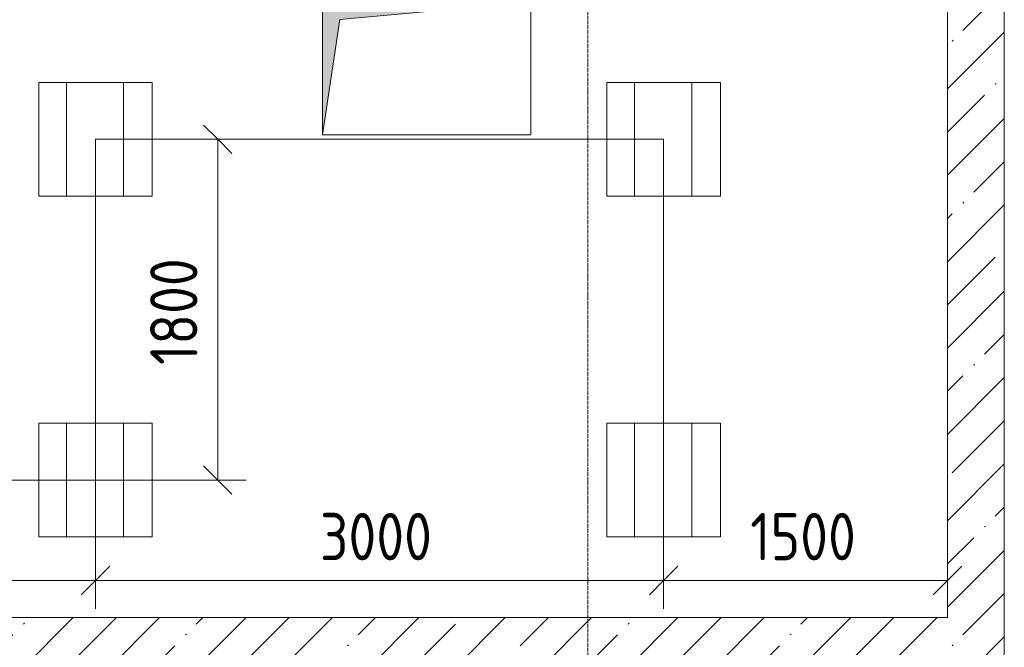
# Model space of a CAD drawing. Header units: millimetres. Extents: x -32229 to 170644, y -13689 to 125138.
# Tile 202 of 208: x 104905 to 110105, y 2843 to 6158. Entities that reach past the tile are written whole.
import ezdxf

# ---------------------------------------------------------------- set-up
doc = ezdxf.new("R2010")
doc.units = ezdxf.units.MM
doc.linetypes.add('ADSK_Линия сетки', pattern=[25, 20, -2.5, 0, -2.5])
for name, color, linetype, lineweight in [('A-ANNO-DIMS', 7, 'Continuous', 9), ('A-ANNO-DIMS-200', 7, 'Continuous', 9), ('A-ANNO-NOTE', 7, 'Continuous', 18), ('A-WALL', 7, 'Continuous', 18), ('A-WALL-PATT', 7, 'Continuous', 40), ('M-EQPM', 7, 'Continuous', 18), ('S-GRID', 7, 'Continuous', 9)]:
    doc.layers.add(name, color=color, linetype=linetype, lineweight=lineweight)
doc.layers.add('A-DETL', color=7, linetype='Continuous', lineweight=9, true_color=0x00a600)
doc.styles.add('GOST Common_6', font='GOST_Common.ttf', dxfattribs={"width": 0.9, "height": 250})
doc.dimstyles.new('ГОСТ_2_5_мм2_1', dxfattribs={"dimscale": 304.8, "dimtxt": 251.428749, "dimasz": 0.492126, "dimexe": 0.492126, "dimexo": 0.656168, "dimgap": 0.098425, "dimtad": 1, "dimdec": 0, "dimdsep": 46, "dimtxsty": 'GOST Common_6', "dimblk1": 'OBLIQUE', "dimblk2": 'OBLIQUE', "dimsah": 1, "dimcen": 0.09, "dimazin": 2, "dimtfac": 1, "dimtdec": 4, "dimtix": 1, "dimtmove": 0, "dimatfit": 3, "dimfxl": 1, "dimtvp": 1, "dimtolj": 1, "dimtzin": 0, "dimarcsym": 2})
pattern_1 = [(45, (0, 0), (-228.0985, 228.0985), []), (45, (228.1, 0), (-228.0985, 228.0985), [403.225, -80.645, 6.706, -73.939])]

# ---------------------------------------------------------------- blocks, each defined once
blk = doc.blocks.new('АР_Канал вертикальный прямоугольный - ОВ-6261184--01 ЭО')
at = {"layer": 'M-EQPM', "lineweight": 13, "true_color": 0xe2e2e2}
blk.add_hatch(color=254, dxfattribs=at).paths.add_polyline_path([(-550, -350), (-460, 260), (550, 350), (-550, 350), (-550, -310.9)])
at = {"layer": 'M-EQPM', "color": 253, "lineweight": 13, "true_color": 0xaaaaaa}
for p, q in [((550, 350), (-550, 350)), ((-550, 350), (-550, -350)), ((550, 350), (-550, 350)), ((-550, 350), (-550, -350)), ((-550, -350), (-550, 350)), ((-550, 350), (550, 350)), ((-460, 260), (550, 350)), ((-460, 260), (550, 350)), ((550, -350), (550, 350)), ((550, 350), (550, -350)), ((-550, -350), (-460, 260)), ((-550, -350), (-460, 260)), ((-550, -350), (550, -350)), ((550, -350), (-550, -350))]:
    blk.add_line(p, q, dxfattribs=at)
blk = doc.blocks.new('Наметкина 10_РД_АР_П_rvt-1--01 ЭО')
at = {"layer": 'A-WALL-PATT', "lineweight": 5, "true_color": 0xaaaaaa}
h = blk.add_hatch(dxfattribs=at)
h.set_pattern_fill('FP_1', color=253, style=0, pattern_type=2)
h.set_pattern_definition(pattern_1)
h.paths.add_polyline_path([(110105.3, 2600), (110105.3, 30150), (109805.3, 30150), (109805.3, 2600)])
h = blk.add_hatch(dxfattribs=at)
h.set_pattern_fill('FP_1', color=253, style=0, pattern_type=2)
h.set_pattern_definition(pattern_1)
h.paths.add_polyline_path([(108005.3, 2600), (108005.3, 3000), (88855.3, 3000), (88855.3, 2600), (100823.5, 2600)])
h = blk.add_hatch(dxfattribs=at)
h.set_pattern_fill('FP_1', color=253, style=0, pattern_type=2)
h.set_pattern_definition(pattern_1)
h.paths.add_polyline_path([(108005.3, 2600), (109805.3, 2600), (109805.3, 3000), (108005.3, 3000), (108005.3, 2697.9)])
at = {"layer": 'A-WALL', "color": 253, "lineweight": 13, "true_color": 0xaaaaaa}
for p, q in [((110105.3, 2600), (110105.3, 10850)), ((109805.3, 6250), (109805.3, 3000)), ((108005.3, 3000), (101355.3, 3000)), ((109805.3, 3000), (108005.3, 3000))]:
    blk.add_line(p, q, dxfattribs=at)
at = {"layer": 'M-EQPM', "color": 253, "lineweight": 13, "true_color": 0xaaaaaa}
blk.add_blockref('АР_Канал вертикальный прямоугольный - ОВ-6261184--01 ЭО', (107055.3, 5900), dxfattribs=at)
blk = doc.blocks.new('DIMBLOCK465--01 ЭО')
at = {"layer": 'A-ANNO-DIMS-200'}
for p, q in [((105305.7, 3775.3), (105305.7, 3046)), ((105305.7, 3196), (105305.7, 3775.3)), ((102305.7, 3720.4), (102305.7, 3046)), ((102305.7, 3196), (102305.7, 3720.4)), ((102305.7, 3196), (102380.7, 3271)), ((105305.7, 3196), (105380.7, 3271)), ((102305.7, 3196), (102230.7, 3121)), ((102305.7, 3196), (105305.7, 3196)), ((105305.7, 3196), (105230.7, 3121))]:
    blk.add_line(p, q, dxfattribs=at)
at = {"layer": 'A-ANNO-DIMS-200', "color": 0, "insert": (103490.4, 3552.7), "char_height": 250, "width": 756.843, "attachment_point": 1, "line_spacing_factor": 1.022761, "style": 'GOST Common_6'}
blk.add_mtext('3000', dxfattribs=at)
blk = doc.blocks.new('_Oblique')
at = {"color": 0, "linetype": 'ByBlock', "lineweight": -2}
blk.add_line((-0.5, -0.5), (0.5, 0.5), dxfattribs=at)
blk = doc.blocks.new('DIMBLOCK466--01 ЭО')
at = {"layer": 'A-ANNO-DIMS-200'}
for p, q in [((108305.7, 3830.3), (108305.7, 3046)), ((108305.7, 3196), (108305.7, 3830.3)), ((105305.7, 3775.3), (105305.7, 3046)), ((105305.7, 3196), (105305.7, 3775.3)), ((105305.7, 3196), (105380.7, 3271)), ((108305.7, 3196), (108380.7, 3271)), ((105305.7, 3196), (105230.7, 3121)), ((105305.7, 3196), (108305.7, 3196)), ((108305.7, 3196), (108230.7, 3121))]:
    blk.add_line(p, q, dxfattribs=at)
at = {"layer": 'A-ANNO-DIMS-200', "color": 0, "insert": (106490.4, 3552.7), "char_height": 250, "width": 756.843, "attachment_point": 1, "line_spacing_factor": 1.022761, "style": 'GOST Common_6'}
blk.add_mtext('3000', dxfattribs=at)
blk = doc.blocks.new('DIMBLOCK467--01 ЭО')
at = {"layer": 'A-ANNO-DIMS-200'}
for p, q in [((108305.7, 3830.3), (108305.7, 3046)), ((108305.7, 3196), (108305.7, 3830.3)), ((109805.3, 3102.1), (109805.3, 3346)), ((108305.7, 3196), (108380.7, 3271)), ((109805.3, 3196), (109880.3, 3271)), ((108305.7, 3196), (108230.7, 3121)), ((108305.7, 3196), (109805.3, 3196)), ((109805.3, 3196), (109730.3, 3121)), ((109805.3, 3196), (109805.3, 3102.1))]:
    blk.add_line(p, q, dxfattribs=at)
at = {"layer": 'A-ANNO-DIMS-200', "color": 0, "insert": (108763.6, 3552.7), "char_height": 250, "width": 700.591, "attachment_point": 1, "line_spacing_factor": 1.022761, "style": 'GOST Common_6'}
blk.add_mtext('1500', dxfattribs=at)
blk = doc.blocks.new('DIMBLOCK468--01 ЭО')
at = {"layer": 'A-ANNO-DIMS-200'}
for p, q in [((105950.9, 5526.3), (105875.9, 5601.3)), ((105953.2, 5526.3), (105800.9, 5526.3)), ((105950.9, 3726.3), (105950.9, 5526.3)), ((105950.9, 5526.3), (106025.9, 5451.3)), ((105950.9, 5526.3), (105953.2, 5526.3)), ((105950.9, 3726.3), (105875.9, 3801.3)), ((105307.2, 3726.3), (106100.9, 3726.3)), ((105950.9, 3726.3), (105307.2, 3726.3)), ((105950.9, 3726.3), (106025.9, 3651.3))]:
    blk.add_line(p, q, dxfattribs=at)
at = {"layer": 'A-ANNO-DIMS-200', "color": 0, "insert": (105594.2, 4334.4), "char_height": 250, "width": 700.591, "attachment_point": 1, "rotation": 90, "line_spacing_factor": 1.022761, "style": 'GOST Common_6'}
blk.add_mtext('1800', dxfattribs=at)

msp = doc.modelspace()

# ---------------------------------------------------------------- linework, layer by layer
at = {"layer": 'A-ANNO-NOTE', "color": 5, "lineweight": 9, "true_color": 0x0000ff}
for p, q in [((105005.7, 5826.3), (105605.7, 5826.3)), ((105005.7, 5226.3), (105005.7, 5826.3)), ((105152.9, 5226.3), (105152.9, 5826.3)), ((105454.2, 5226.3), (105454.2, 5826.3)), ((105605.7, 5826.3), (105605.7, 5226.3)), ((108005.7, 5826.3), (108605.7, 5826.3)), ((108005.7, 5226.3), (108005.7, 5826.3)), ((108152.9, 5226.3), (108152.9, 5826.3)), ((108454.2, 5226.3), (108454.2, 5826.3)), ((108605.7, 5826.3), (108605.7, 5226.3)), ((105605.7, 5226.3), (105005.7, 5226.3)), ((108605.7, 5226.3), (108005.7, 5226.3)), ((105005.7, 4026.3), (105605.7, 4026.3)), ((105005.7, 3426.3), (105005.7, 4026.3)), ((105152.9, 3426.3), (105152.9, 4026.3)), ((105454.2, 3426.3), (105454.2, 4026.3)), ((105605.7, 4026.3), (105605.7, 3426.3)), ((108005.7, 4026.3), (108605.7, 4026.3)), ((108005.7, 3426.3), (108005.7, 4026.3)), ((108152.9, 3426.3), (108152.9, 4026.3)), ((108454.2, 3426.3), (108454.2, 4026.3)), ((108605.7, 4026.3), (108605.7, 3426.3)), ((105605.7, 3426.3), (105005.7, 3426.3)), ((108605.7, 3426.3), (108005.7, 3426.3))]:
    msp.add_line(p, q, dxfattribs=at)
at = {"layer": 'A-DETL', "color": 5, "true_color": 0x0000ff}
for p, q in [((108305.7, 5526.3), (105305.7, 5526.3)), ((105305.7, 5526.3), (105305.7, 3726.3)), ((108305.7, 3725.8), (108305.7, 5526.3)), ((105305.7, 3726.3), (102305.7, 3726.3))]:
    msp.add_line(p, q, dxfattribs=at)
at = {"layer": 'S-GRID', "color": 253, "linetype": 'ADSK_Линия сетки', "true_color": 0xaaaaaa}
msp.add_line((107905.3, -12088.9), (107905.3, 125138.4), dxfattribs=at)

# ---------------------------------------------------------------- block references
at = {"lineweight": 5}
msp.add_blockref('Наметкина 10_РД_АР_П_rvt-1--01 ЭО', (0, 0), dxfattribs=at)

# ---------------------------------------------------------------- dimensions: what is measured, and where the dimension line sits
at = {"layer": 'A-ANNO-DIMS'}
dim = msp.add_linear_dim(base=(105950.9, 5526.3), p1=(105107.2, 3726.3), p2=(105753.2, 5526.3), angle=90, dimstyle='ГОСТ_2_5_мм2_1', override={"dimpost": '<>', "dimfxl": 1912.393138}, dxfattribs=at)
dim.commit()
dim.dimension.update_dxf_attribs({"geometry": 'DIMBLOCK468--01 ЭО', "text_midpoint": (105795.9, 4626.3)})
for base, p1, p2, override, picture, middle in [((108305.7, 3196), (105305.7, 3975.3), (108305.7, 4030.3), {"dimpost": '<>', "dimfxl": 3000.504105}, 'DIMBLOCK466--01 ЭО', (106805.7, 3351)), ((109805.3, 3196), (108305.7, 4030.3), (109805.3, 3302.1), {"dimpost": '<>', "dimfxl": 1667.055628}, 'DIMBLOCK467--01 ЭО', (109055.5, 3351)), ((105305.7, 3196), (102305.7, 3920.4), (105305.7, 3975.3), {"dimpost": '<>', "dimfxl": 3000.503094}, 'DIMBLOCK465--01 ЭО', (103805.7, 3351))]:
    dim = msp.add_linear_dim(base=base, p1=p1, p2=p2, dimstyle='ГОСТ_2_5_мм2_1', override=override, dxfattribs=at)
    dim.commit()
    dim.dimension.update_dxf_attribs({"geometry": picture, "text_midpoint": middle})

doc.saveas('drawing.dxf')
